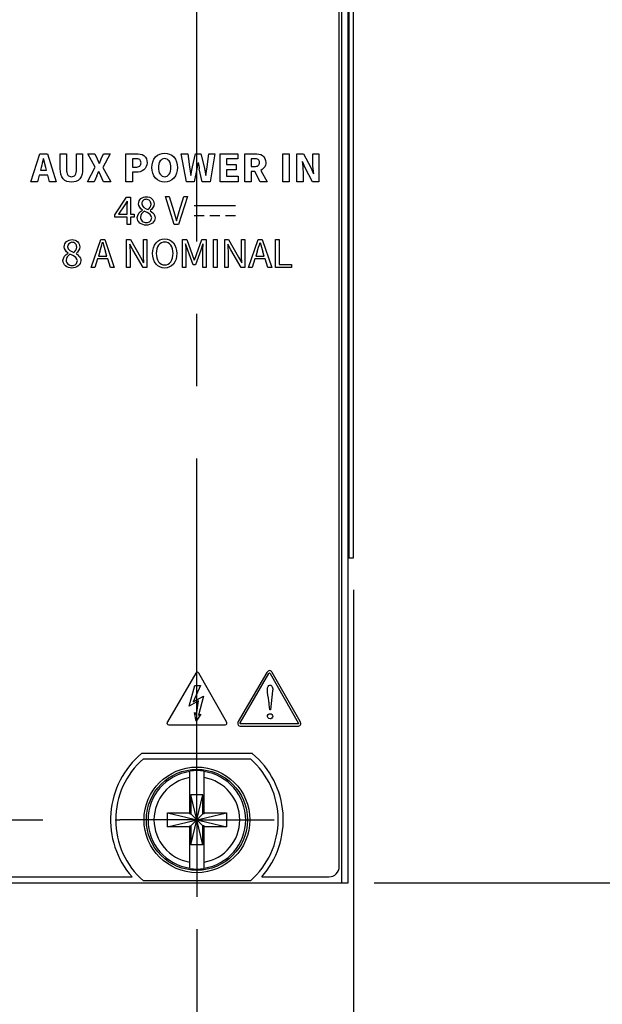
# Model space of a CAD drawing. Header units: inches. Extents: x 0 to 34, y 0 to 22.
# Tile 6 of 52: x 6.6 to 7.7, y 7.4 to 9.3. Entities that reach past the tile are written whole.
import ezdxf

# ---------------------------------------------------------------- set-up
doc = ezdxf.new("R2010")
doc.units = ezdxf.units.IN
doc.header["$LTSCALE"] = 1.87
doc.header["$MEASUREMENT"] = 0
doc.linetypes.add('CENTER', pattern=[0.6, 0.375, -0.075, 0.075, -0.075])
doc.layers.get('0').update_dxf_attribs({"linetype": 'CONTINUOUS'})
for name, color, linetype in [('02___PRT_ALL_AXES', 7, 'CONTINUOUS'), ('_LAYER_1_', 7, 'CONTINUOUS'), ('DEFAULT_1', 7, 'CENTER'), ('DIMENSIONS', 7, 'CONTINUOUS')]:
    doc.layers.add(name, color=color, linetype=linetype)
doc.styles.get("Standard").update_dxf_attribs({"font": 'txt', "width": 0.8})
doc.dimstyles.new('DIMSTYLE_2', dxfattribs={"dimtxt": 0.125, "dimasz": 0.18, "dimexe": 0.125, "dimexo": 0.0625, "dimgap": 0.03125, "dimtad": 0, "dimtih": 1, "dimtoh": 1, "dimzin": 0, "dimdsep": 46, "dimtxsty": 'STANDARD', "dimblk": '_FILLED', "dimblk1": '_FILLED', "dimblk2": '_FILLED', "dimcen": 0.09, "dimazin": 0, "dimtp": 0.01, "dimtm": 0.01, "dimtfac": 1, "dimtofl": 0, "dimtmove": 0, "dimatfit": 3, "dimldrblk": '_FILLED', "dimfxl": 1, "dimtolj": 1, "dimtzin": 0, "dimarcsym": 0})

# ---------------------------------------------------------------- blocks, each defined once
blk = doc.blocks.new('*D5')
at = {"layer": 'DIMENSIONS', "color": 2, "linetype": 'CONTINUOUS'}
blk.add_line((7.2368, 12.6989), (7.8898, 12.6989), dxfattribs=at)
at = {"layer": 'DIMENSIONS', "color": 2, "linetype": 'CONTINUOUS', "insert": (7.9523, 12.7614), "char_height": 0.125, "width": 1.425, "attachment_point": 1, "line_spacing_factor": 0.9}
blk.add_mtext('125.60{\\ftxt.shx;\\W1.000000;\\H0.125000; }[4.945]', dxfattribs=at)
blk = doc.blocks.new('_FILLED')
at = {"color": 0, "linetype": 'BYBLOCK'}
blk.add_solid([(0, 0), (-1, 0.174), (-1, -0.174)], dxfattribs=at)
blk = doc.blocks.new('*D9')
at = {"layer": 'DIMENSIONS', "color": 2, "linetype": 'CONTINUOUS'}
blk.add_line((7.2422, 7.6319), (7.8898, 7.6319), dxfattribs=at)
at = {"layer": 'DIMENSIONS', "color": 2, "linetype": 'CONTINUOUS', "insert": (7.9523, 7.6944), "char_height": 0.125, "width": 1.125, "attachment_point": 1, "line_spacing_factor": 0.9}
blk.add_mtext('3.10{\\ftxt.shx;\\W1.000000;\\H0.125000; }[.122]', dxfattribs=at)
blk = doc.blocks.new('*D10')
at = {"layer": 'DIMENSIONS', "color": 2, "linetype": 'CONTINUOUS'}
blk.add_line((6.351, 10.9333), (7.8898, 10.9333), dxfattribs=at)
at = {"layer": 'DIMENSIONS', "color": 2, "linetype": 'CONTINUOUS', "insert": (7.9523, 10.9958), "char_height": 0.125, "width": 1.325, "attachment_point": 1, "line_spacing_factor": 0.9}
blk.add_mtext('80.76{\\ftxt.shx;\\W1.000000;\\H0.125000; }[3.179]', dxfattribs=at)
blk = doc.blocks.new('*D11')
at = {"color": 2, "linetype": 'CONTINUOUS'}
blk.add_line((6.8987, 7.542), (6.8987, 6.8736), dxfattribs=at)
at = {"color": 2, "linetype": 'CONTINUOUS', "insert": (6.8362, 6.8111), "char_height": 0.125, "width": 1.325, "attachment_point": 3, "rotation": 90, "line_spacing_factor": 0.9}
blk.add_mtext('25.40{\\ftxt.shx;\\W1.000000;\\H0.125000; }[1.000]', dxfattribs=at)
blk = doc.blocks.new('*D13')
at = {"color": 2, "linetype": 'CONTINUOUS'}
blk.add_line((7.2023, 8.1999), (7.2023, 6.8736), dxfattribs=at)
at = {"color": 2, "linetype": 'CONTINUOUS', "insert": (7.1398, 6.8111), "char_height": 0.125, "width": 1.325, "attachment_point": 3, "rotation": 90, "line_spacing_factor": 0.9}
blk.add_mtext('33.11{\\ftxt.shx;\\W1.000000;\\H0.125000; }[1.304]', dxfattribs=at)

msp = doc.modelspace()

# ---------------------------------------------------------------- linework, layer by layer
at = {"color": 7, "linetype": 'CONTINUOUS'}
for p, q in [((7.1797, 7.6319), (7.1797, 12.6989)), ((7.1917, 7.6319), (7.1917, 12.6989)), ((7.1747, 7.6634), (7.1747, 12.6674)), ((7.1937, 8.2624), (7.1937, 12.2624)), ((7.2023, 8.2624), (7.2023, 12.2624)), ((7.2024, 8.2624), (7.2024, 12.2624)), ((7.1917, 8.2624), (7.2024, 8.2624)), ((6.795, 7.8725), (7.0025, 7.8725)), ((6.8849, 7.7657), (6.8849, 7.8486)), ((6.9125, 7.7657), (6.9125, 7.8486)), ((6.9104, 7.8025), (6.887, 7.8025)), ((6.9104, 7.7054), (6.887, 7.8025)), ((6.887, 7.8025), (6.887, 7.7657)), ((6.887, 7.7054), (6.9104, 7.8025)), ((6.9104, 7.7657), (6.9104, 7.8025)), ((6.8416, 7.7402), (6.9558, 7.7678)), ((6.8416, 7.7678), (6.8849, 7.7678)), ((6.8416, 7.7678), (6.9558, 7.7402)), ((6.8416, 7.7402), (6.8416, 7.7678)), ((6.8849, 7.7657), (6.887, 7.7657)), ((6.9104, 7.7423), (6.887, 7.7657)), ((6.887, 7.7423), (6.9104, 7.7657)), ((6.9125, 7.7657), (6.9104, 7.7657)), ((6.9125, 7.7678), (6.9558, 7.7678)), ((6.9558, 7.7678), (6.9558, 7.7402)), ((6.8849, 7.7402), (6.8416, 7.7402)), ((6.8849, 7.7423), (6.887, 7.7423)), ((6.8849, 7.6593), (6.8849, 7.7423)), ((6.887, 7.7423), (6.887, 7.7054)), ((6.9125, 7.7423), (6.9104, 7.7423)), ((6.9104, 7.7054), (6.9104, 7.7423)), ((6.9125, 7.6593), (6.9125, 7.7423)), ((6.9558, 7.7402), (6.9125, 7.7402)), ((6.9104, 7.7054), (6.887, 7.7054)), ((6.4356, 7.6434), (6.7729, 7.6434)), ((7.0245, 7.6434), (7.1547, 7.6434)), ((7.0025, 7.6355), (6.795, 7.6355)), ((7.1797, 7.6319), (7.1917, 7.6319))]:
    msp.add_line(p, q, dxfattribs=at)
for radius in [0.1025, 0.098]:
    msp.add_circle((6.8987, 7.754), radius, dxfattribs=at)
for centre, radius, start, end in [((6.8987, 7.754), 0.1575, 131.203, 228.797), ((6.8987, 7.754), 0.1575, 311.203, 48.797), ((6.8987, 7.754), 0.0947, 98.3637, 261.6363), ((6.8987, 7.754), 0.0832, 99.5336, 260.4664), ((6.8987, 7.754), 0.0956, 81.7166, 98.2834), ((6.8987, 7.754), 0.0947, 278.3637, 81.6363), ((6.8987, 7.754), 0.0832, 279.5336, 80.4664), ((7.1547, 7.6634), 0.02, 270, 360), ((6.8987, 7.754), 0.0956, 261.7166, 278.2834)]:
    msp.add_arc(centre, radius, start, end, dxfattribs=at)
at = {"layer": '02___PRT_ALL_AXES', "color": 7, "linetype": 'CONTINUOUS'}
for p, q in [((7.0062, 7.8825), (6.7913, 7.8825)), ((6.4057, 7.6319), (7.1797, 7.6319))]:
    msp.add_line(p, q, dxfattribs=at)
for start, end in [(129.898, 221.3291), (318.6709, 50.102)]:
    msp.add_arc((6.8987, 7.754), 0.1675, start, end, dxfattribs=at)
at = {"layer": '_LAYER_1_', "color": 40, "linetype": 'CONTINUOUS'}
for p, q in [((6.577, 8.992), (6.5941, 9.0463)), ((6.5941, 9.0463), (6.6088, 9.0463)), ((6.6057, 9.0195), (6.6013, 9.037)), ((6.6088, 9.0463), (6.6258, 8.992)), ((6.6338, 9.0463), (6.646, 9.0463)), ((6.6338, 9.0172), (6.6338, 9.0463)), ((6.646, 9.0463), (6.646, 9.0159)), ((6.6651, 9.0463), (6.6769, 9.0463)), ((6.6651, 9.0159), (6.6651, 9.0463)), ((6.6769, 9.0463), (6.6769, 9.0172)), ((6.6871, 9.0463), (6.7009, 9.0463)), ((6.7013, 9.0199), (6.6871, 9.0463)), ((6.7009, 9.0463), (6.7055, 9.0361)), ((6.7055, 9.0361), (6.7095, 9.0274)), ((6.7099, 9.0274), (6.7133, 9.0361)), ((6.7133, 9.0361), (6.7176, 9.0463)), ((6.7307, 9.0463), (6.7166, 9.0194)), ((6.7176, 9.0463), (6.7307, 9.0463)), ((6.7612, 9.0463), (6.781, 9.0463)), ((6.7612, 8.992), (6.7612, 9.0463)), ((6.7803, 9.0366), (6.7735, 9.0366)), ((6.7735, 9.0366), (6.7735, 9.0202)), ((6.8683, 9.0463), (6.8809, 9.0463)), ((6.8784, 8.992), (6.8683, 9.0463)), ((6.8809, 9.0463), (6.8846, 9.0209)), ((6.8904, 9.0209), (6.8962, 9.0463)), ((6.8962, 9.0463), (6.9066, 9.0463)), ((6.9066, 9.0463), (6.9125, 9.0209)), ((6.9183, 9.0209), (6.922, 9.0463)), ((6.922, 9.0463), (6.9337, 9.0463)), ((6.9337, 9.0463), (6.9241, 8.992)), ((6.9437, 9.0463), (6.9778, 9.0463)), ((6.9437, 8.992), (6.9437, 9.0463)), ((6.9778, 9.036), (6.956, 9.036)), ((6.956, 9.036), (6.956, 9.0251)), ((6.9778, 9.0463), (6.9778, 9.036)), ((6.9917, 9.0463), (7.0113, 9.0463)), ((6.9917, 8.992), (6.9917, 9.0463)), ((7.0103, 9.0366), (7.004, 9.0366)), ((7.004, 9.0366), (7.004, 9.0214)), ((7.0653, 9.0463), (7.0776, 9.0463)), ((7.0653, 8.992), (7.0653, 9.0463)), ((7.0776, 9.0463), (7.0776, 8.992)), ((7.0927, 9.0463), (7.1053, 9.0463)), ((7.0927, 8.992), (7.0927, 9.0463)), ((7.1053, 9.0463), (7.1194, 9.0194)), ((7.1236, 9.0463), (7.1353, 9.0463)), ((7.1236, 9.0272), (7.1236, 9.0463)), ((7.1353, 9.0463), (7.1353, 8.992)), ((6.5967, 9.0195), (6.5954, 9.0145)), ((6.607, 9.0145), (6.6057, 9.0195)), ((6.6863, 8.992), (6.7013, 9.0199)), ((6.7166, 9.0194), (6.7316, 8.992)), ((6.7735, 9.0202), (6.7803, 9.0202)), ((6.8846, 9.0209), (6.8869, 9.0038)), ((6.8872, 9.0038), (6.8904, 9.0209)), ((6.8987, 9.0167), (6.8935, 8.992)), ((6.9009, 9.0293), (6.8987, 9.0167)), ((6.9087, 8.992), (6.9034, 9.0167)), ((6.9125, 9.0209), (6.9158, 9.0038)), ((6.9161, 9.0038), (6.9183, 9.0209)), ((6.956, 9.0251), (6.9745, 9.0251)), ((6.9745, 9.0251), (6.9745, 9.0149)), ((7.004, 9.0214), (7.0103, 9.0214)), ((7.1085, 9.0191), (7.1032, 9.0309)), ((7.1227, 8.992), (7.1085, 9.0191)), ((7.1194, 9.0194), (7.1249, 9.0074)), ((6.5929, 9.0049), (6.5895, 8.992)), ((6.6095, 9.0049), (6.5929, 9.0049)), ((6.5954, 9.0145), (6.607, 9.0145)), ((6.6129, 8.992), (6.6095, 9.0049)), ((6.7044, 9.0031), (6.6994, 8.992)), ((6.7126, 9.0031), (6.7085, 9.012)), ((6.7179, 8.992), (6.7126, 9.0031)), ((6.781, 9.0104), (6.7735, 9.0104)), ((6.7735, 9.0104), (6.7735, 8.992)), ((6.9745, 9.0149), (6.956, 9.0149)), ((6.956, 9.0149), (6.956, 9.0024)), ((6.956, 9.0024), (6.9786, 9.0024)), ((6.9786, 9.0024), (6.9786, 8.992)), ((7.0107, 9.0116), (7.004, 9.0116)), ((7.004, 9.0116), (7.004, 8.992)), ((7.0211, 8.992), (7.0107, 9.0116)), ((7.0226, 9.0138), (7.0348, 8.992)), ((7.1045, 9.0113), (7.1045, 8.992)), ((6.5895, 8.992), (6.577, 8.992)), ((6.6258, 8.992), (6.6129, 8.992)), ((6.6994, 8.992), (6.6863, 8.992)), ((6.7316, 8.992), (6.7179, 8.992)), ((6.7735, 8.992), (6.7612, 8.992)), ((6.8935, 8.992), (6.8784, 8.992)), ((6.9241, 8.992), (6.9087, 8.992)), ((6.9786, 8.992), (6.9437, 8.992)), ((7.004, 8.992), (6.9917, 8.992)), ((7.0348, 8.992), (7.0211, 8.992)), ((7.0776, 8.992), (7.0653, 8.992)), ((7.1045, 8.992), (7.0927, 8.992)), ((7.1353, 8.992), (7.1227, 8.992)), ((6.7396, 8.9279), (6.7623, 8.9618)), ((6.7623, 8.9618), (6.77, 8.9618)), ((6.77, 8.9618), (6.77, 8.9289)), ((6.8375, 8.9633), (6.8448, 8.9633)), ((6.8549, 8.9087), (6.8375, 8.9633)), ((6.8448, 8.9633), (6.8537, 8.9339)), ((6.8803, 8.9633), (6.863, 8.9087)), ((6.8645, 8.9339), (6.8732, 8.9633)), ((6.8732, 8.9633), (6.8803, 8.9633)), ((6.7592, 8.947), (6.7468, 8.9289)), ((6.7636, 8.9545), (6.7592, 8.947)), ((6.7635, 8.9443), (6.7639, 8.9545)), ((6.7635, 8.9289), (6.7635, 8.9443)), ((6.8933, 8.9457), (6.9735, 8.9457)), ((6.7396, 8.9234), (6.7396, 8.9279)), ((6.7635, 8.9234), (6.7396, 8.9234)), ((6.7468, 8.9289), (6.7635, 8.9289)), ((6.7635, 8.9087), (6.7635, 8.9234)), ((6.77, 8.9289), (6.7772, 8.9289)), ((6.7772, 8.9234), (6.77, 8.9234)), ((6.77, 8.9234), (6.77, 8.9087)), ((6.7772, 8.9289), (6.7772, 8.9234)), ((6.8537, 8.9339), (6.8589, 8.9158)), ((6.8592, 8.9158), (6.8645, 8.9339)), ((6.8933, 8.9261), (6.9129, 8.9261)), ((6.9237, 8.9261), (6.9432, 8.9261)), ((6.954, 8.9261), (6.9735, 8.9261)), ((6.77, 8.9087), (6.7635, 8.9087)), ((6.863, 8.9087), (6.8549, 8.9087)), ((6.6936, 8.8254), (6.7121, 8.88)), ((6.7121, 8.88), (6.7199, 8.88)), ((6.7199, 8.88), (6.7384, 8.8254)), ((6.7625, 8.88), (6.7697, 8.88)), ((6.7625, 8.8254), (6.7625, 8.88)), ((6.7745, 8.8598), (6.7686, 8.871)), ((6.7697, 8.88), (6.7895, 8.8457)), ((6.7949, 8.88), (6.8014, 8.88)), ((6.7949, 8.8518), (6.7949, 8.88)), ((6.8014, 8.88), (6.8014, 8.8254)), ((6.8709, 8.88), (6.8792, 8.88)), ((6.8709, 8.8254), (6.8709, 8.88)), ((6.8812, 8.8594), (6.8769, 8.8716)), ((6.8792, 8.88), (6.8898, 8.8507)), ((6.8978, 8.8507), (6.9083, 8.88)), ((6.9105, 8.8716), (6.9062, 8.8594)), ((6.9083, 8.88), (6.9165, 8.88)), ((6.9165, 8.88), (6.9165, 8.8254)), ((6.9311, 8.88), (6.9381, 8.88)), ((6.9311, 8.8254), (6.9311, 8.88)), ((6.9381, 8.88), (6.9381, 8.8254)), ((6.9526, 8.88), (6.9598, 8.88)), ((6.9526, 8.8254), (6.9526, 8.88)), ((6.9646, 8.8598), (6.9587, 8.871)), ((6.9598, 8.88), (6.9796, 8.8457)), ((6.9849, 8.88), (6.9915, 8.88)), ((6.9849, 8.8518), (6.9849, 8.88)), ((6.9915, 8.88), (6.9915, 8.8254)), ((6.9989, 8.8254), (7.0174, 8.88)), ((7.0174, 8.88), (7.0252, 8.88)), ((7.0252, 8.88), (7.0437, 8.8254)), ((7.0509, 8.88), (7.0579, 8.88)), ((7.0509, 8.8254), (7.0509, 8.88)), ((7.0579, 8.88), (7.0579, 8.8313)), ((6.7104, 8.8559), (6.7077, 8.8476)), ((6.7077, 8.8476), (6.7241, 8.8476)), ((6.7241, 8.8476), (6.7215, 8.8559)), ((6.7691, 8.8539), (6.7691, 8.8254)), ((6.7943, 8.8254), (6.7745, 8.8598)), ((6.7895, 8.8457), (6.7954, 8.8344)), ((6.8774, 8.8554), (6.8774, 8.8254)), ((6.8917, 8.8309), (6.8812, 8.8594)), ((6.8898, 8.8507), (6.8937, 8.8395)), ((6.894, 8.8395), (6.8978, 8.8507)), ((6.9062, 8.8594), (6.8957, 8.8309)), ((6.9099, 8.8254), (6.9099, 8.8554)), ((6.9592, 8.8539), (6.9592, 8.8254)), ((6.9844, 8.8254), (6.9646, 8.8598)), ((6.9796, 8.8457), (6.9855, 8.8344)), ((7.0156, 8.8559), (7.0129, 8.8476)), ((7.0129, 8.8476), (7.0294, 8.8476)), ((7.0294, 8.8476), (7.0268, 8.8559)), ((6.7007, 8.8254), (6.6936, 8.8254)), ((6.706, 8.842), (6.7007, 8.8254)), ((6.7259, 8.842), (6.706, 8.842)), ((6.7311, 8.8254), (6.7259, 8.842)), ((6.7384, 8.8254), (6.7311, 8.8254)), ((6.7691, 8.8254), (6.7625, 8.8254)), ((6.8014, 8.8254), (6.7943, 8.8254)), ((6.8774, 8.8254), (6.8709, 8.8254)), ((6.8957, 8.8309), (6.8917, 8.8309)), ((6.9165, 8.8254), (6.9099, 8.8254)), ((6.9381, 8.8254), (6.9311, 8.8254)), ((6.9592, 8.8254), (6.9526, 8.8254)), ((6.9915, 8.8254), (6.9844, 8.8254)), ((7.0059, 8.8254), (6.9989, 8.8254)), ((7.0112, 8.842), (7.0059, 8.8254)), ((7.0311, 8.842), (7.0112, 8.842)), ((7.0364, 8.8254), (7.0311, 8.842)), ((7.0437, 8.8254), (7.0364, 8.8254)), ((7.0818, 8.8254), (7.0509, 8.8254)), ((7.0579, 8.8313), (7.0818, 8.8313)), ((7.0818, 8.8313), (7.0818, 8.8254)), ((6.8964, 8.0385), (6.8414, 7.9439)), ((6.9564, 7.9439), (6.9027, 8.0385)), ((7.0346, 8.0401), (6.9789, 7.9445)), ((6.9828, 7.9422), (7.0384, 8.0379)), ((7.0409, 8.0379), (7.0952, 7.9423)), ((7.0991, 7.9445), (7.0448, 8.0401)), ((6.8838, 7.9745), (6.8948, 8.0144)), ((6.9057, 8.0144), (6.8917, 7.9827)), ((6.8948, 8.0144), (6.9057, 8.0144)), ((7.0454, 8.0042), (7.0411, 7.9675)), ((6.9016, 7.9848), (6.8838, 7.9745)), ((6.8917, 7.9827), (6.9115, 7.9939)), ((6.8978, 7.9574), (6.9016, 7.9848)), ((6.9115, 7.9939), (6.9016, 7.9572)), ((7.0398, 7.9675), (7.039, 7.9779)), ((7.0411, 7.9675), (7.0398, 7.9675)), ((6.8942, 7.9621), (6.8978, 7.9574)), ((6.8975, 7.9454), (6.8942, 7.9621)), ((6.906, 7.9591), (6.8975, 7.9454)), ((6.9016, 7.9572), (6.906, 7.9591)), ((6.8445, 7.9385), (6.9532, 7.9385)), ((7.0939, 7.94), (6.984, 7.94)), ((6.984, 7.9356), (7.0939, 7.9356))]:
    msp.add_line(p, q, dxfattribs=at)
for centre, radius, start, end in [((7.1322, 9.0627), 0.2334, 188.2292, 191.3618), ((6.4675, 9.1079), 0.2591, 336.1468, 338.2841), ((6.1931, 9.0181), 0.5421, 342.5991, 344.6269), ((7.2388, 9.0181), 0.5421, 195.3731, 197.4009), ((6.5013, 9.0171), 0.539, 342.5973, 344.6367), ((7.5441, 9.018), 0.5421, 195.3691, 197.3969)]:
    msp.add_arc(centre, radius, start, end, dxfattribs=at)
for points in [[(6.6009, 9.037), (6.5997, 9.0311), (6.5983, 9.0253), (6.5967, 9.0195)], [(7.1029, 9.0309), (7.1035, 9.0244), (7.1045, 9.0178), (7.1045, 9.0113)], [(7.1252, 9.0074), (7.1245, 9.014), (7.1236, 9.0206), (7.1236, 9.0272)], [(6.793, 8.9369), (6.7891, 8.9397), (6.7856, 8.9444), (6.7856, 8.9492)], [(6.7919, 8.9492), (6.7919, 8.9436), (6.7989, 8.9397), (6.8041, 8.9377)], [(6.8041, 8.9377), (6.8072, 8.9403), (6.8097, 8.9443), (6.8097, 8.9483)], [(6.8156, 8.9487), (6.8156, 8.9438), (6.8122, 8.9389), (6.8083, 8.9359)], [(6.783, 8.9223), (6.783, 8.9281), (6.7878, 8.9339), (6.793, 8.9366)], [(6.7966, 8.9345), (6.7928, 8.932), (6.7891, 8.9275), (6.7891, 8.9229)], [(6.6489, 8.8536), (6.645, 8.8563), (6.6415, 8.8611), (6.6415, 8.8658)], [(6.6564, 8.8744), (6.6524, 8.8744), (6.6479, 8.8699), (6.6479, 8.8658)], [(6.6479, 8.8658), (6.6479, 8.8602), (6.6549, 8.8564), (6.6601, 8.8544)], [(6.6601, 8.8544), (6.6631, 8.857), (6.6657, 8.861), (6.6657, 8.865)], [(6.6716, 8.8654), (6.6716, 8.8604), (6.6682, 8.8555), (6.6643, 8.8525)], [(6.7683, 8.871), (6.7686, 8.8653), (6.7691, 8.8596), (6.7691, 8.8539)], [(6.8765, 8.8716), (6.8769, 8.8662), (6.8774, 8.8608), (6.8774, 8.8554)], [(6.9099, 8.8554), (6.9099, 8.8608), (6.9105, 8.8662), (6.9108, 8.8716)], [(6.9584, 8.871), (6.9587, 8.8653), (6.9592, 8.8596), (6.9592, 8.8539)], [(6.639, 8.8389), (6.639, 8.8448), (6.6438, 8.8505), (6.6489, 8.8533)], [(6.6525, 8.8512), (6.6487, 8.8487), (6.6451, 8.8442), (6.6451, 8.8396)], [(6.7958, 8.8344), (6.7954, 8.8402), (6.7949, 8.846), (6.7949, 8.8518)], [(6.9858, 8.8344), (6.9855, 8.8402), (6.9849, 8.846), (6.9849, 8.8518)], [(7.0397, 8.0435), (7.0377, 8.0435), (7.0356, 8.0419), (7.0346, 8.0401)], [(7.0448, 8.0401), (7.0438, 8.0419), (7.0417, 8.0435), (7.0397, 8.0435)], [(7.0384, 8.0379), (7.0387, 8.0384), (7.0391, 8.0391), (7.0397, 8.0391)], [(7.0397, 8.0391), (7.0403, 8.0391), (7.0406, 8.0384), (7.0409, 8.0379)], [(7.0354, 8.0073), (7.0354, 8.0105), (7.0372, 8.0154), (7.0404, 8.0154)], [(7.0354, 7.9547), (7.0354, 7.9571), (7.0381, 7.9598), (7.0405, 7.9598)], [(7.0405, 7.9598), (7.043, 7.9598), (7.0458, 7.9571), (7.0458, 7.9547)], [(7.0458, 7.9547), (7.0458, 7.9523), (7.0429, 7.9498), (7.0405, 7.9498)], [(6.9789, 7.9445), (6.9779, 7.9427), (6.9775, 7.9401), (6.9785, 7.9384)], [(6.9785, 7.9384), (6.9795, 7.9366), (6.982, 7.9356), (6.984, 7.9356)], [(6.9824, 7.9406), (6.9821, 7.9411), (6.9825, 7.9418), (6.9828, 7.9422)], [(6.984, 7.94), (6.9834, 7.94), (6.9826, 7.9401), (6.9824, 7.9406)], [(7.0956, 7.9406), (7.0953, 7.9401), (7.0945, 7.94), (7.0939, 7.94)], [(7.0939, 7.9356), (7.0959, 7.9356), (7.0984, 7.9366), (7.0994, 7.9384)], [(7.0952, 7.9423), (7.0955, 7.9418), (7.0959, 7.9411), (7.0956, 7.9406)], [(7.0994, 7.9384), (7.1004, 7.9401), (7.1001, 7.9427), (7.0991, 7.9445)]]:
    msp.add_open_spline(points, degree=3, dxfattribs=at)
for points, knots in [([(6.7903, 9.0288), (6.7903, 9.031), (6.7883, 9.0363), (6.7828, 9.0366), (6.7803, 9.0366)], [0, 0, 0, 0, 0.460671, 1, 1, 1, 1]), ([(6.781, 9.0463), (6.7862, 9.0463), (6.7977, 9.0452), (6.8023, 9.0339), (6.8023, 9.0288)], [0, 0, 0, 0, 0.508434, 1, 1, 1, 1]), ([(6.8115, 9.0194), (6.8115, 9.0267), (6.815, 9.0418), (6.8298, 9.0473), (6.8362, 9.0473)], [0, 0, 0, 0, 0.530423, 1, 1, 1, 1]), ([(6.8362, 9.0368), (6.8329, 9.0368), (6.825, 9.0323), (6.8241, 9.0238), (6.8241, 9.0194)], [0, 0, 0, 0, 0.429906, 1, 1, 1, 1]), ([(6.8362, 9.0473), (6.8426, 9.0473), (6.8574, 9.0418), (6.8608, 9.0267), (6.8608, 9.0194)], [0, 0, 0, 0, 0.470681, 1, 1, 1, 1]), ([(6.8483, 9.0194), (6.8483, 9.0238), (6.8474, 9.0323), (6.8395, 9.0368), (6.8362, 9.0368)], [0, 0, 0, 0, 0.569009, 1, 1, 1, 1]), ([(7.0202, 9.0294), (7.0202, 9.0315), (7.018, 9.0365), (7.0128, 9.0366), (7.0103, 9.0366)], [0, 0, 0, 0, 0.448931, 1, 1, 1, 1]), ([(7.0113, 9.0463), (7.0164, 9.0463), (7.0275, 9.0454), (7.0323, 9.0343), (7.0323, 9.0294)], [0, 0, 0, 0, 0.509492, 1, 1, 1, 1]), ([(6.6554, 8.991), (6.6497, 8.991), (6.6355, 8.9956), (6.6338, 9.0103), (6.6338, 9.0172)], [0, 0, 0, 0, 0.455203, 1, 1, 1, 1]), ([(6.646, 9.0159), (6.646, 9.0121), (6.646, 9.0047), (6.6529, 9.0016), (6.6554, 9.0016)], [0, 0, 0, 0, 0.598273, 1, 1, 1, 1]), ([(6.6769, 9.0172), (6.6769, 9.0103), (6.6754, 8.9956), (6.6612, 8.991), (6.6554, 8.991)], [0, 0, 0, 0, 0.545642, 1, 1, 1, 1]), ([(6.6554, 9.0016), (6.658, 9.0016), (6.665, 9.0046), (6.6651, 9.0121), (6.6651, 9.0159)], [0, 0, 0, 0, 0.404624, 1, 1, 1, 1]), ([(6.7803, 9.0202), (6.7829, 9.0202), (6.7886, 9.021), (6.7903, 9.0265), (6.7903, 9.0288)], [0, 0, 0, 0, 0.53178, 1, 1, 1, 1]), ([(6.8023, 9.0288), (6.8023, 9.0237), (6.7975, 9.0125), (6.7862, 9.0104), (6.781, 9.0104)], [0, 0, 0, 0, 0.496239, 1, 1, 1, 1]), ([(6.8362, 8.991), (6.8297, 8.991), (6.815, 8.9969), (6.8115, 9.0121), (6.8115, 9.0194)], [0, 0, 0, 0, 0.468098, 1, 1, 1, 1]), ([(6.8241, 9.0194), (6.8241, 9.015), (6.825, 9.0065), (6.8328, 9.0016), (6.8362, 9.0016)], [0, 0, 0, 0, 0.57239, 1, 1, 1, 1]), ([(6.8362, 9.0016), (6.8395, 9.0016), (6.8474, 9.0064), (6.8483, 9.015), (6.8483, 9.0194)], [0, 0, 0, 0, 0.428669, 1, 1, 1, 1]), ([(6.8608, 9.0194), (6.8608, 9.0121), (6.8574, 8.9969), (6.8426, 8.991), (6.8362, 8.991)], [0, 0, 0, 0, 0.531291, 1, 1, 1, 1]), ([(7.0103, 9.0214), (7.0128, 9.0214), (7.0182, 9.022), (7.0202, 9.0272), (7.0202, 9.0294)], [0, 0, 0, 0, 0.538333, 1, 1, 1, 1]), ([(7.0323, 9.0294), (7.0323, 9.0276), (7.0317, 9.0212), (7.0267, 9.0156), (7.0226, 9.0138)], [0, 0, 0, 0, 0.28829, 1, 1, 1, 1]), ([(6.7856, 8.9492), (6.7856, 8.9528), (6.7889, 8.9606), (6.7968, 8.9628), (6.8006, 8.9628)], [0, 0, 0, 0, 0.486335, 1, 1, 1, 1]), ([(6.8006, 8.9628), (6.8045, 8.9628), (6.8128, 8.9605), (6.8156, 8.9523), (6.8156, 8.9487)], [0, 0, 0, 0, 0.51615, 1, 1, 1, 1]), ([(6.8005, 8.9578), (6.7983, 8.9578), (6.7935, 8.9562), (6.7919, 8.9514), (6.7919, 8.9492)], [0, 0, 0, 0, 0.495555, 1, 1, 1, 1]), ([(6.8097, 8.9483), (6.8097, 8.9507), (6.8081, 8.9559), (6.8029, 8.9578), (6.8005, 8.9578)], [0, 0, 0, 0, 0.492165, 1, 1, 1, 1]), ([(6.8004, 8.9077), (6.796, 8.9077), (6.7872, 8.9099), (6.783, 8.9184), (6.783, 8.9223)], [0, 0, 0, 0, 0.531491, 1, 1, 1, 1]), ([(6.7891, 8.9229), (6.7891, 8.9203), (6.7917, 8.9145), (6.7977, 8.9128), (6.8006, 8.9128)], [0, 0, 0, 0, 0.480848, 1, 1, 1, 1]), ([(6.811, 8.9221), (6.811, 8.9266), (6.8042, 8.9317), (6.7984, 8.9338), (6.7966, 8.9345)], [0, 0, 0, 0, 0.694339, 1, 1, 1, 1]), ([(6.8175, 8.9219), (6.8175, 8.9182), (6.8135, 8.9098), (6.8048, 8.9077), (6.8004, 8.9077)], [0, 0, 0, 0, 0.458203, 1, 1, 1, 1]), ([(6.8006, 8.9128), (6.8032, 8.9128), (6.8088, 8.9143), (6.811, 8.9197), (6.811, 8.9221)], [0, 0, 0, 0, 0.520362, 1, 1, 1, 1]), ([(6.8083, 8.9355), (6.8119, 8.9335), (6.8168, 8.9293), (6.8175, 8.9235), (6.8175, 8.9219)], [0, 0, 0, 0, 0.717461, 1, 1, 1, 1]), ([(6.6415, 8.8658), (6.6415, 8.8694), (6.6448, 8.8773), (6.6528, 8.8795), (6.6566, 8.8795)], [0, 0, 0, 0, 0.486547, 1, 1, 1, 1]), ([(6.6657, 8.865), (6.6657, 8.8674), (6.6641, 8.8726), (6.6589, 8.8744), (6.6564, 8.8744)], [0, 0, 0, 0, 0.491815, 1, 1, 1, 1]), ([(6.6566, 8.8795), (6.6605, 8.8795), (6.6687, 8.8771), (6.6716, 8.869), (6.6716, 8.8654)], [0, 0, 0, 0, 0.516348, 1, 1, 1, 1]), ([(6.8129, 8.8529), (6.8129, 8.8601), (6.8159, 8.8749), (6.8301, 8.881), (6.8363, 8.881)], [0, 0, 0, 0, 0.539415, 1, 1, 1, 1]), ([(6.8363, 8.8749), (6.8319, 8.8749), (6.8215, 8.8695), (6.82, 8.8585), (6.82, 8.8529)], [0, 0, 0, 0, 0.441891, 1, 1, 1, 1]), ([(6.8363, 8.881), (6.8424, 8.881), (6.8565, 8.8748), (6.8596, 8.8601), (6.8596, 8.8529)], [0, 0, 0, 0, 0.46009, 1, 1, 1, 1]), ([(6.8524, 8.8529), (6.8524, 8.8585), (6.8509, 8.8694), (6.8407, 8.8749), (6.8363, 8.8749)], [0, 0, 0, 0, 0.559446, 1, 1, 1, 1]), ([(6.6669, 8.8388), (6.6669, 8.8433), (6.6602, 8.8484), (6.6544, 8.8505), (6.6525, 8.8512)], [0, 0, 0, 0, 0.694389, 1, 1, 1, 1]), ([(6.6643, 8.8522), (6.6678, 8.8501), (6.6727, 8.846), (6.6735, 8.8401), (6.6735, 8.8385)], [0, 0, 0, 0, 0.71758, 1, 1, 1, 1]), ([(6.8363, 8.8244), (6.8301, 8.8244), (6.8159, 8.8309), (6.8129, 8.8457), (6.8129, 8.8529)], [0, 0, 0, 0, 0.458596, 1, 1, 1, 1]), ([(6.82, 8.8529), (6.82, 8.8473), (6.8215, 8.8363), (6.8318, 8.8305), (6.8363, 8.8305)], [0, 0, 0, 0, 0.560471, 1, 1, 1, 1]), ([(6.8363, 8.8305), (6.8407, 8.8305), (6.851, 8.8363), (6.8524, 8.8473), (6.8524, 8.8529)], [0, 0, 0, 0, 0.438213, 1, 1, 1, 1]), ([(6.8596, 8.8529), (6.8596, 8.8457), (6.8566, 8.8309), (6.8424, 8.8244), (6.8363, 8.8244)], [0, 0, 0, 0, 0.542386, 1, 1, 1, 1]), ([(6.6564, 8.8244), (6.652, 8.8244), (6.6432, 8.8266), (6.639, 8.8351), (6.639, 8.8389)], [0, 0, 0, 0, 0.531639, 1, 1, 1, 1]), ([(6.6451, 8.8396), (6.6451, 8.8369), (6.6477, 8.8311), (6.6537, 8.8295), (6.6565, 8.8295)], [0, 0, 0, 0, 0.480949, 1, 1, 1, 1]), ([(6.6735, 8.8385), (6.6735, 8.8348), (6.6694, 8.8265), (6.6607, 8.8244), (6.6564, 8.8244)], [0, 0, 0, 0, 0.458346, 1, 1, 1, 1]), ([(6.6565, 8.8295), (6.6592, 8.8295), (6.6647, 8.8309), (6.6669, 8.8363), (6.6669, 8.8388)], [0, 0, 0, 0, 0.520699, 1, 1, 1, 1]), ([(6.9027, 8.0385), (6.9021, 8.0396), (6.8996, 8.0419), (6.8971, 8.0396), (6.8964, 8.0385)], [0, 0, 0, 0, 0.500875, 1, 1, 1, 1]), ([(7.039, 7.9779), (7.0388, 7.9801), (7.0376, 7.99), (7.0354, 7.9997), (7.0354, 8.0073)], [0, 0, 0, 0, 0.231516, 1, 1, 1, 1]), ([(7.0404, 8.0154), (7.0422, 8.0154), (7.0466, 8.0117), (7.0457, 8.0068), (7.0454, 8.0042)], [0, 0, 0, 0, 0.41186, 1, 1, 1, 1]), ([(7.0405, 7.9498), (7.0388, 7.9498), (7.0359, 7.9513), (7.0354, 7.9539), (7.0354, 7.9547)], [0, 0, 0, 0, 0.691245, 1, 1, 1, 1]), ([(6.8414, 7.9439), (6.8407, 7.9428), (6.84, 7.9395), (6.8432, 7.9385), (6.8445, 7.9385)], [0, 0, 0, 0, 0.49924, 1, 1, 1, 1]), ([(6.9532, 7.9385), (6.9545, 7.9385), (6.9577, 7.9395), (6.957, 7.9428), (6.9564, 7.9439)], [0, 0, 0, 0, 0.50031, 1, 1, 1, 1])]:
    msp.add_open_spline(points, degree=3, knots=knots, dxfattribs=at)
at = {"layer": 'DEFAULT_1', "color": 7, "linetype": 'CENTER'}
for p, q in [((6.8987, 7.754), (6.8987, 12.4273)), ((5.8987, 7.754), (6.7492, 7.754)), ((6.8987, 7.754), (6.7492, 7.754)), ((6.8987, 7.754), (7.0482, 7.754)), ((6.8987, 7.754), (6.8987, 7.6045))]:
    msp.add_line(p, q, dxfattribs=at)

# ---------------------------------------------------------------- dimensions: what is measured, and where the dimension line sits
at = {"color": 2, "linetype": 'CONTINUOUS'}
for feature_location, offset, origin, picture, middle in [((7.2023, 8.1999), (0, -1.3263), (5.8987, 8.2624), '*D13', (7.2023, 6.1486)), ((6.8987, 7.542), (0, -0.6684), (5.8987, 7.6045), '*D11', (6.8987, 6.1486))]:
    dim = msp.add_ordinate_dim(feature_location=feature_location, offset=offset, dtype=1, origin=origin, dimstyle='DIMSTYLE_2', dxfattribs=at)
    dim.commit()
    dim.dimension.update_dxf_attribs({"geometry": picture, "text_midpoint": middle})
at = {"layer": 'DIMENSIONS', "color": 2, "linetype": 'CONTINUOUS'}
for feature_location, offset, origin, picture, middle in [((7.2368, 12.6989), (0.653, 0), (5.6057, 7.754), '*D5', (8.6648, 12.6989)), ((6.351, 10.9333), (1.5388, 0), (6.2885, 7.754), '*D10', (8.6148, 10.9333)), ((7.2422, 7.6319), (0.6476, 0), (6.4057, 7.754), '*D9', (8.5148, 7.6319))]:
    dim = msp.add_ordinate_dim(feature_location=feature_location, offset=offset, dtype=0, origin=origin, dimstyle='DIMSTYLE_2', dxfattribs=at)
    dim.commit()
    dim.dimension.update_dxf_attribs({"geometry": picture, "text_midpoint": middle})

doc.saveas('drawing.dxf')
